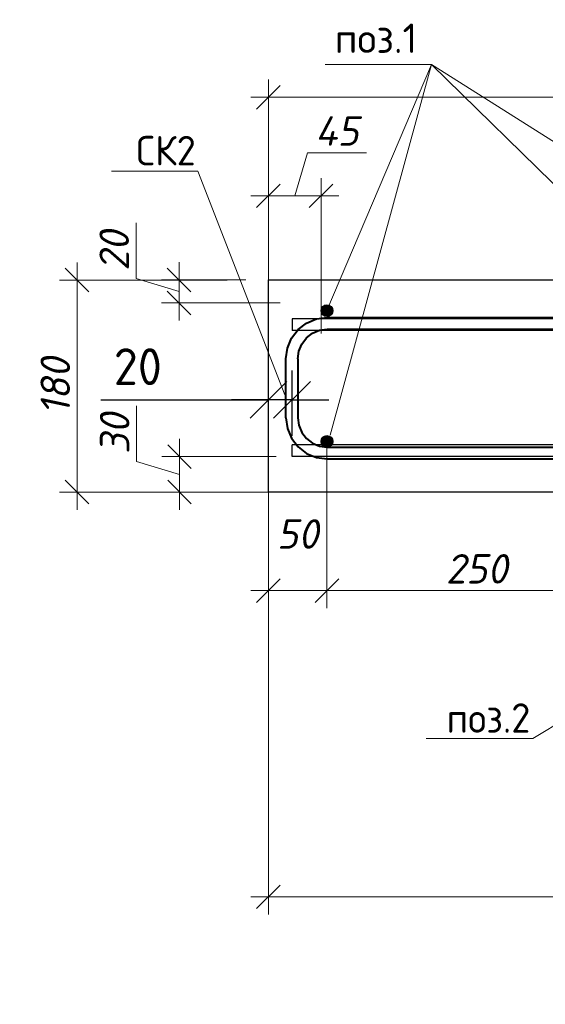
# Model space of a CAD drawing. Header units: millimetres. Extents: x 40580 to 2152466, y -328404 to 177125.
# Tile 114 of 252: x 441150 to 445606, y 150711 to 159067. Entities that reach past the tile are written whole.
import ezdxf
from ezdxf import colors
from ezdxf.entities.mleader import LeaderData, LeaderLine
from ezdxf.math import Vec2, Vec3

# ---------------------------------------------------------------- set-up
doc = ezdxf.new("R2010")
doc.units = ezdxf.units.MM
doc.layers.add('801Арм Тонкие линии', color=72, linetype='Continuous')
doc.layers.add('911Сл Штриховка', color=50, linetype='Continuous')
for name, color, linetype, lineweight in [('Арм_хомуты', 133, 'Continuous', 18), ('Перекрытие ж_бетон', 250, 'Continuous', 30), ('подоснова', 151, 'Continuous', 5), ('Размеры', 9, 'Continuous', 15), ('Столовая Двери и окна', 7, 'Continuous', 15)]:
    doc.layers.add(name, color=color, linetype=linetype, lineweight=lineweight)
doc.styles.add('GOST 2.304', font='isocpeur.ttf', dxfattribs={"width": 0.8})
doc.styles.add('GOST-2.304_Type-B', font='GOST_Common.ttf')
doc.styles.add('ГОСТ', font='isocpeur.ttf')
doc.styles.add('ГОСТ 2.304', font='isocpeur.ttf')
doc.styles.add('Украинский', font='isocpeur.ttf', dxfattribs={"oblique": 12})
doc.dimstyles.new('10', dxfattribs={"dimscale": 0, "dimtxt": 250, "dimasz": 200, "dimexe": 150, "dimexo": 0, "dimgap": 60, "dimtad": 1, "dimdec": 0, "dimlfac": 0.1, "dimrnd": 1, "dimzin": 0, "dimdsep": 46, "dimtxsty": 'ГОСТ 2.304', "dimblk": 'OBLIQUE', "dimcen": 0.09, "dimdle": 150, "dimadec": 0, "dimazin": 0, "dimtfac": 1, "dimtdec": 0, "dimtmove": 1, "dimatfit": 2, "dimfxl": 1, "dimtzin": 0, "dimlwd": 0, "dimlwe": 0, "dimarcsym": 0})
doc.dimstyles.new('СПДС', dxfattribs={"dimscale": 125, "dimtxt": 2.5, "dimasz": 2.5, "dimexe": 2, "dimexo": 0.625, "dimgap": 1, "dimtad": 1, "dimdec": 0, "dimtxsty": 'GOST-2.304_Type-B', "dimblk": 'OBLIQUE', "dimcen": 2.5, "dimdle": 2, "dimadec": 0, "dimazin": 2, "dimtfac": 0.75, "dimtdec": 0, "dimtmove": 1, "dimatfit": 3, "dimfxl": 1, "dimtfill": 1, "dimtolj": 1, "dimarcsym": 1})

# ---------------------------------------------------------------- blocks, each defined once
blk = doc.blocks.new('_OBLIQUE')
at = {"color": 0, "linetype": 'ByBlock'}
blk.add_line((-0.5, -0.5), (0.5, 0.5), dxfattribs=at)
blk = doc.blocks.new('*D5781')
at = {"layer": 'Defpoints', "color": 0, "lineweight": 25, "ltscale": 0.3, "transparency": 16777216}
for p in [(441636.4, 156857.7), (442908.7, 156857.7), (442874.4, 155058)]:
    blk.add_point(p, dxfattribs=at)
at = {"layer": 'подоснова', "color": 0, "lineweight": 0, "ltscale": 0.3, "transparency": 16777216}
for p, q in [((441636.4, 154908), (441636.4, 157007.7)), ((442908.7, 156857.7), (441486.4, 156857.7)), ((442874.4, 155058), (441486.4, 155058))]:
    blk.add_line(p, q, dxfattribs=at)
at = {"layer": 'подоснова', "color": 0, "lineweight": 0, "ltscale": 0.3, "transparency": 16777216, "xscale": 200, "yscale": 200, "zscale": 200}
for p, rotation in [((441636.4, 156857.7), 90), ((441636.4, 155058), 270)]:
    blk.add_blockref('_OBLIQUE', p, dxfattribs=dict(at, rotation=rotation))
at = {"layer": 'подоснова', "color": 0, "ltscale": 0.3, "transparency": 16777216, "insert": (441451.4, 155957.9), "char_height": 250, "attachment_point": 5, "rotation": 90, "style": 'Украинский', "bg_fill": 3, "box_fill_scale": 1.1, "bg_fill_color": 256, "bg_fill_true_color": 13158600, "bg_fill_transparency": 0}
blk.add_mtext('180', dxfattribs=at)
blk = doc.blocks.new('*D5782')
at = {"layer": 'Defpoints', "color": 0, "lineweight": 25, "ltscale": 0.3, "transparency": 16777216}
for p in [(443067.4, 156858), (442500.7, 156663), (443356.5, 156663)]:
    blk.add_point(p, dxfattribs=at)
at = {"layer": 'подоснова', "color": 0, "lineweight": 0, "ltscale": 0.3, "transparency": 16777216}
for p, q in [((442135.7, 156870), (442135.7, 157343.1)), ((442500.7, 157008), (442500.7, 156513)), ((442500.7, 156760.5), (442135.7, 156870)), ((443067.4, 156858), (442350.7, 156858)), ((443356.5, 156663), (442350.7, 156663))]:
    blk.add_line(p, q, dxfattribs=at)
at = {"layer": 'подоснова', "color": 0, "lineweight": 0, "ltscale": 0.3, "transparency": 16777216, "xscale": 200, "yscale": 200, "zscale": 200}
for p, rotation in [((442500.7, 156858), 90), ((442500.7, 156663), 270)]:
    blk.add_blockref('_OBLIQUE', p, dxfattribs=dict(at, rotation=rotation))
at = {"layer": 'подоснова', "color": 0, "ltscale": 0.3, "transparency": 16777216, "insert": (441950.7, 157106.6), "char_height": 250, "attachment_point": 5, "rotation": 90, "style": 'Украинский', "bg_fill": 3, "box_fill_scale": 1.1, "bg_fill_color": 256, "bg_fill_true_color": 13158600, "bg_fill_transparency": 0}
blk.add_mtext('20', dxfattribs=at)
blk = doc.blocks.new('*D5783')
at = {"layer": 'Defpoints', "color": 0, "lineweight": 25, "ltscale": 0.3, "transparency": 16777216}
for p in [(443322.6, 155359.1), (442504.5, 155058), (443369.3, 155058)]:
    blk.add_point(p, dxfattribs=at)
at = {"layer": 'подоснова', "color": 0, "lineweight": 0, "ltscale": 0.3, "transparency": 16777216}
for p, q in [((442139.5, 155318.1), (442139.5, 155791.2)), ((442504.5, 155509.1), (442504.5, 154908)), ((443322.6, 155359.1), (442354.5, 155359.1)), ((442504.5, 155208.6), (442139.5, 155318.1)), ((443369.3, 155058), (442354.5, 155058))]:
    blk.add_line(p, q, dxfattribs=at)
at = {"layer": 'подоснова', "color": 0, "lineweight": 0, "ltscale": 0.3, "transparency": 16777216, "xscale": 200, "yscale": 200, "zscale": 200}
for p, rotation in [((442504.5, 155359.1), 90), ((442504.5, 155058), 270)]:
    blk.add_blockref('_OBLIQUE', p, dxfattribs=dict(at, rotation=rotation))
at = {"layer": 'подоснова', "color": 0, "ltscale": 0.3, "transparency": 16777216, "insert": (441954.5, 155554.6), "char_height": 250, "attachment_point": 5, "rotation": 90, "style": 'Украинский', "bg_fill": 3, "box_fill_scale": 1.1, "bg_fill_color": 256, "bg_fill_true_color": 13158600, "bg_fill_transparency": 0}
blk.add_mtext('30', dxfattribs=at)
blk = doc.blocks.new('*D5821')
at = {"layer": 'Defpoints', "color": 0, "lineweight": 25, "ltscale": 0.3, "transparency": 16777216}
for p in [(443754.6, 155487.7), (443258.4, 154655), (443754.6, 154221.9)]:
    blk.add_point(p, dxfattribs=at)
at = {"layer": 'подоснова', "color": 0, "lineweight": 0, "ltscale": 0.3, "transparency": 16777216}
for p, q in [((443754.6, 155487.7), (443754.6, 154071.9)), ((443258.4, 154655), (443258.4, 154071.9)), ((443108.4, 154221.9), (443904.6, 154221.9))]:
    blk.add_line(p, q, dxfattribs=at)
at = {"layer": 'подоснова', "color": 0, "lineweight": 0, "ltscale": 0.3, "transparency": 16777216, "xscale": 200, "yscale": 200, "zscale": 200, "rotation": 180}
blk.add_blockref('_OBLIQUE', (443258.4, 154221.9), dxfattribs=at)
at = {"layer": 'подоснова', "color": 0, "lineweight": 0, "ltscale": 0.3, "transparency": 16777216, "xscale": 200, "yscale": 200, "zscale": 200}
blk.add_blockref('_OBLIQUE', (443754.6, 154221.9), dxfattribs=at)
at = {"layer": 'подоснова', "color": 0, "ltscale": 0.3, "transparency": 16777216, "insert": (443506.5, 154702.7), "char_height": 250, "attachment_point": 5, "style": 'Украинский', "bg_fill": 3, "box_fill_scale": 1.1, "bg_fill_color": 256, "bg_fill_true_color": 13158600, "bg_fill_transparency": 0}
blk.add_mtext('50', dxfattribs=at)
blk = doc.blocks.new('*D5822')
at = {"layer": 'Defpoints', "color": 0, "lineweight": 25, "ltscale": 0.3, "transparency": 16777216}
for p in [(443754.6, 155487.7), (446294.6, 155487.7), (446294.6, 154221.9)]:
    blk.add_point(p, dxfattribs=at)
at = {"layer": 'подоснова', "color": 0, "lineweight": 0, "ltscale": 0.3, "transparency": 16777216}
for p, q in [((443754.6, 155487.7), (443754.6, 154071.9)), ((446294.6, 155487.7), (446294.6, 154071.9)), ((443604.6, 154221.9), (446444.6, 154221.9))]:
    blk.add_line(p, q, dxfattribs=at)
at = {"layer": 'подоснова', "color": 0, "lineweight": 0, "ltscale": 0.3, "transparency": 16777216, "xscale": 200, "yscale": 200, "zscale": 200, "rotation": 180}
blk.add_blockref('_OBLIQUE', (443754.6, 154221.9), dxfattribs=at)
at = {"layer": 'подоснова', "color": 0, "lineweight": 0, "ltscale": 0.3, "transparency": 16777216, "xscale": 200, "yscale": 200, "zscale": 200}
blk.add_blockref('_OBLIQUE', (446294.6, 154221.9), dxfattribs=at)
at = {"layer": 'подоснова', "color": 0, "ltscale": 0.3, "transparency": 16777216, "insert": (445024.6, 154406.9), "char_height": 250, "attachment_point": 5, "style": 'Украинский', "bg_fill": 3, "box_fill_scale": 1.1, "bg_fill_color": 256, "bg_fill_true_color": 13158600, "bg_fill_transparency": 0}
blk.add_mtext('250', dxfattribs=at)
blk = doc.blocks.new('*U334')
at = {"color": 0, "linetype": 'ByBlock', "lineweight": -2}
for p, q in [((-60, 25), (-60, 427.53)), ((-50, 427.53), (-60, 427.53)), ((-50, 25), (-50, 427.53)), ((50, 25), (50, 427.53)), ((50, 427.53), (60, 427.53)), ((60, 25), (60, 427.53)), ((-58.81, 15.94), (-60, 25)), ((-49.15, 18.53), (-50, 25)), ((-46.65, 12.5), (-49.15, 18.53)), ((46.65, 12.5), (49.15, 18.53)), ((49.15, 18.53), (50, 25)), ((58.81, 15.94), (60, 25)), ((-55.31, 7.5), (-58.81, 15.94)), ((-42.68, 7.32), (-46.65, 12.5)), ((42.68, 7.32), (46.65, 12.5)), ((55.31, 7.5), (58.81, 15.94)), ((-49.75, 0.25), (-55.31, 7.5)), ((-42.5, -5.31), (-49.75, 0.25)), ((-37.5, 3.35), (-42.68, 7.32)), ((-31.47, 0.85), (-37.5, 3.35)), ((-25, 0), (-31.47, 0.85)), ((-25, 0), (25, 0)), ((25, 0), (31.47, 0.85)), ((31.47, 0.85), (37.5, 3.35)), ((37.5, 3.35), (42.68, 7.32)), ((42.5, -5.31), (49.75, 0.25)), ((49.75, 0.25), (55.31, 7.5)), ((-34.06, -8.81), (-42.5, -5.31)), ((34.06, -8.81), (42.5, -5.31)), ((-25, -10), (-34.06, -8.81)), ((25, -10), (-25, -10)), ((25, -10), (34.06, -8.81))]:
    blk.add_line(p, q, dxfattribs=at)
at = {"style": 'GOST 2.304', "oblique": 15, "flags": 9}
for tag, p in [('ПОЗИЦИЯ', (806.29, -54.36)), ('ДИАМЕТР', (806.6, -58.65)), ('КЛАСС', (806.89, -63.14)), ('ДЛИНА', (807.32, -67.9)), ('МАССА', (807.61, -73.29))]:
    blk.add_attdef(tag, p, '', height=2.5, dxfattribs=at)
blk = doc.blocks.new('_None')
blk = doc.blocks.new('*D5852')
at = {"layer": 'Defpoints', "color": 0, "lineweight": 25, "ltscale": 0.3, "transparency": 16777216}
for p in [(443258.4, 158408.5), (443258.4, 156778.6), (461021, 156758)]:
    blk.add_point(p, dxfattribs=at)
at = {"layer": 'подоснова', "color": 0, "lineweight": 0, "ltscale": 0.3, "transparency": 16777216}
for p, q in [((443258.4, 156778.6), (443258.4, 158558.5)), ((461021, 156758), (461021, 158558.5)), ((461171, 158408.5), (443108.4, 158408.5))]:
    blk.add_line(p, q, dxfattribs=at)
at = {"layer": 'подоснова', "color": 0, "lineweight": 0, "ltscale": 0.3, "transparency": 16777216, "xscale": 200, "yscale": 200, "zscale": 200, "rotation": 180}
blk.add_blockref('_OBLIQUE', (443258.4, 158408.5), dxfattribs=at)
at = {"layer": 'подоснова', "color": 0, "lineweight": 0, "ltscale": 0.3, "transparency": 16777216, "xscale": 200, "yscale": 200, "zscale": 200}
blk.add_blockref('_OBLIQUE', (461021, 158408.5), dxfattribs=at)
at = {"layer": 'подоснова', "color": 0, "ltscale": 0.3, "transparency": 16777216, "insert": (452139.7, 158593.5), "char_height": 250, "attachment_point": 5, "style": 'Украинский', "bg_fill": 3, "box_fill_scale": 1.1, "bg_fill_color": 256, "bg_fill_true_color": 13158600, "bg_fill_transparency": 0}
blk.add_mtext('1780', dxfattribs=at)
blk = doc.blocks.new('*D5788')
at = {"layer": 'Defpoints', "color": 0, "lineweight": 25, "ltscale": 0.3, "transparency": 16777216}
for p in [(443258.4, 155058), (458758.5, 153420.1), (443258.4, 151623)]:
    blk.add_point(p, dxfattribs=at)
at = {"layer": 'подоснова', "color": 0, "lineweight": 0, "ltscale": 0.3, "transparency": 16777216}
for p, q in [((443258.4, 155058), (443258.4, 151473)), ((458758.5, 153420.1), (458758.5, 151473)), ((458908.5, 151623), (443108.4, 151623))]:
    blk.add_line(p, q, dxfattribs=at)
at = {"layer": 'подоснова', "color": 0, "lineweight": 0, "ltscale": 0.3, "transparency": 16777216, "xscale": 200, "yscale": 200, "zscale": 200, "rotation": 180}
blk.add_blockref('_OBLIQUE', (443258.4, 151623), dxfattribs=at)
at = {"layer": 'подоснова', "color": 0, "lineweight": 0, "ltscale": 0.3, "transparency": 16777216, "xscale": 200, "yscale": 200, "zscale": 200}
blk.add_blockref('_OBLIQUE', (458758.5, 151623), dxfattribs=at)
at = {"layer": 'подоснова', "color": 0, "ltscale": 0.3, "transparency": 16777216, "insert": (451008.5, 151808), "char_height": 250, "attachment_point": 5, "style": 'Украинский', "bg_fill": 3, "box_fill_scale": 1.1, "bg_fill_color": 256, "bg_fill_true_color": 13158600, "bg_fill_transparency": 0}
blk.add_mtext('1550', dxfattribs=at)
blk = doc.blocks.new('*D5691')
at = {"layer": 'Defpoints', "color": 0, "lineweight": 25, "ltscale": 0.3, "transparency": 16777216}
for p in [(443258.4, 155841.3), (443258.4, 155458), (443458.4, 155458)]:
    blk.add_point(p, dxfattribs=at)
at = {"layer": 'подоснова', "color": 0, "lineweight": -2, "ltscale": 0.3, "transparency": 16777216}
for p, q in [((443258.4, 155536.1), (443258.4, 156091.3)), ((443458.4, 155536.1), (443458.4, 156091.3)), ((441838.7, 155841.3), (443258.4, 155841.3)), ((443258.4, 155841.3), (442945.9, 155841.3)), ((443458.4, 155841.3), (443258.4, 155841.3)), ((443458.4, 155841.3), (443258.4, 155841.3)), ((443458.4, 155841.3), (443770.9, 155841.3))]:
    blk.add_line(p, q, dxfattribs=at)
at = {"layer": 'подоснова', "color": 0, "lineweight": -2, "ltscale": 0.3, "transparency": 16777216, "xscale": 312.5, "yscale": 312.5, "zscale": 312.5}
blk.add_blockref('_OBLIQUE', (443258.4, 155841.3), dxfattribs=at)
at = {"layer": 'подоснова', "color": 0, "lineweight": -2, "ltscale": 0.3, "transparency": 16777216, "xscale": 312.5, "yscale": 312.5, "zscale": 312.5, "rotation": 180}
blk.add_blockref('_OBLIQUE', (443458.4, 155841.3), dxfattribs=at)
at = {"layer": 'подоснова', "color": 0, "ltscale": 0.3, "transparency": 16777216, "insert": (442151.2, 156122.5), "char_height": 312.5, "attachment_point": 5, "style": 'GOST-2.304_Type-B', "bg_fill": 3, "box_fill_scale": 1.1, "bg_fill_color": 256, "bg_fill_true_color": 13158600, "bg_fill_transparency": 0}
blk.add_mtext('\\A1;20', dxfattribs=at)
blk = doc.blocks.new('*D5692')
at = {"layer": 'Defpoints', "color": 0, "lineweight": 25, "ltscale": 0.3, "transparency": 16777216}
for p in [(443258.4, 157572.6), (443258.4, 156403), (443704.6, 156403)]:
    blk.add_point(p, dxfattribs=at)
at = {"layer": 'подоснова', "color": 0, "lineweight": 0, "ltscale": 0.3, "transparency": 16777216}
for p, q in [((443481.5, 157572.6), (443591, 157937.6)), ((443591, 157937.6), (444089.2, 157937.6)), ((443258.4, 156403), (443258.4, 157722.6)), ((443704.6, 156403), (443704.6, 157722.6)), ((443854.6, 157572.6), (443108.4, 157572.6))]:
    blk.add_line(p, q, dxfattribs=at)
at = {"layer": 'подоснова', "color": 0, "lineweight": 0, "ltscale": 0.3, "transparency": 16777216, "xscale": 200, "yscale": 200, "zscale": 200, "rotation": 180}
blk.add_blockref('_OBLIQUE', (443258.4, 157572.6), dxfattribs=at)
at = {"layer": 'подоснова', "color": 0, "lineweight": 0, "ltscale": 0.3, "transparency": 16777216, "xscale": 200, "yscale": 200, "zscale": 200}
blk.add_blockref('_OBLIQUE', (443704.6, 157572.6), dxfattribs=at)
at = {"layer": 'подоснова', "color": 0, "ltscale": 0.3, "transparency": 16777216, "insert": (443840.1, 158122.6), "char_height": 250, "attachment_point": 5, "style": 'Украинский', "bg_fill": 3, "box_fill_scale": 1.1, "bg_fill_color": 256, "bg_fill_true_color": 13158600, "bg_fill_transparency": 0}
blk.add_mtext('45', dxfattribs=at)

msp = doc.modelspace()

# ---------------------------------------------------------------- hatches: boundary and pattern name
at = {"layer": '911Сл Штриховка', "true_color": 0x000000}
h = msp.add_hatch(color=18, dxfattribs=at)
edge = h.paths.add_edge_path()
edge.add_arc((443754.605, 156598.008), 50, 0, 360)

# ---------------------------------------------------------------- linework, layer by layer
at = {"layer": '801Арм Тонкие линии', "color": 18, "true_color": 0x000000}
msp.add_circle((443754.605, 156598.008), 50, dxfattribs=at)
at = {"layer": 'Перекрытие ж_бетон', "color": 18, "linetype": 'Continuous', "lineweight": 30, "true_color": 0x000000}
for p, q in [((460618.423, 156528.009), (443458.448, 156528.009)), ((460618.423, 156429.098), (443458.448, 156429.098))]:
    msp.add_line(p, q, dxfattribs=at)
for points in [[(443458.448, 156528.009), (443458.448, 156429.098)], [(443458.448, 155359.098), (443458.448, 155458.009)]]:
    msp.add_lwpolyline(points, dxfattribs=at)
at = {"layer": 'подоснова', "color": 18, "ltscale": 0.3, "true_color": 0x000000}
for p, q in [((444641.732, 158686.111), (443738.607, 158686.111)), ((444641.732, 158686.111), (443754.605, 156598.008)), ((444641.732, 158686.111), (443780.389, 155541.839)), ((448055.756, 156528.009), (444641.732, 158686.111))]:
    msp.add_line(p, q, dxfattribs=at)
at = {"layer": 'Размеры', "color": 18, "lineweight": 30, "true_color": 0x000000}
msp.add_line((443258.448, 155058.009), (443258.448, 156858.009), dxfattribs=at)
msp.add_line((443258.448, 155058.009), (443258.448, 156858.009), dxfattribs=at)
msp.add_line((443258.448, 155058.009), (443258.448, 156858.009), dxfattribs=at)

# ---------------------------------------------------------------- texts
at = {"layer": 'подоснова', "color": 18, "ltscale": 0.3, "true_color": 0x000000, "insert": (444170.281, 159118.055), "char_height": 250, "width": 3270.99844, "attachment_point": 5, "style": 'ГОСТ 2.304'}
msp.add_mtext(' \\Pпоз.1 ', dxfattribs=at)

# ---------------------------------------------------------------- dimensions: what is measured, and where the dimension line sits
at = {"layer": 'подоснова', "color": 18, "ltscale": 0.3, "true_color": 0x000000}
dim = msp.add_linear_dim(base=(441636.417, 156857.729), p1=(442874.4, 155058.009), p2=(442908.699, 156857.729), angle=90, dimstyle='10', override={"dimscale": 1, "dimrnd": 10, "dimtxsty": 'Украинский', "dimtfill": 1}, dxfattribs=at)
dim.commit()
dim.dimension.update_dxf_attribs({"geometry": '*D5781', "text_midpoint": (441451.417, 155957.869)})

# ---------------------------------------------------------------- next in the draw order: dimensions: what is measured, and where the dimension line sits
for base, p1, p2, picture, middle in [((442500.702004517, 156663.008539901), (443067.433189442, 156858.0085399), (443356.501874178, 156663.008539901), '*D5782', (441950.702004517, 156930.008539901)), ((442504.452, 155058.009), (443322.623, 155359.098), (443369.348, 155058.009), '*D5783', (441954.452, 155378.053))]:
    dim = msp.add_linear_dim(base=base, p1=p1, p2=p2, angle=90, dimstyle='10', override={"dimscale": 1, "dimrnd": 10, "dimtxsty": 'Украинский', "dimtfill": 1}, dxfattribs=at)
    dim.commit()
    dim.dimension.update_dxf_attribs({"geometry": picture, "text_midpoint": middle})

# ---------------------------------------------------------------- next in the draw order: dimensions: what is measured, and where the dimension line sits
dim = msp.add_linear_dim(base=(443754.603, 154221.856), p1=(443258.448, 154655.012), p2=(443754.603, 155487.663), dimstyle='10', override={"dimscale": 1, "dimrnd": 10, "dimtxsty": 'Украинский', "dimtfill": 1}, dxfattribs=at)
dim.commit()
dim.dimension.update_dxf_attribs({"geometry": '*D5821', "text_midpoint": (443506.526, 154517.713), "dimtype": 160})

# ---------------------------------------------------------------- next in the draw order: leaders
ml = msp.add_multileader_mtext('Standard', dxfattribs=at)
ml.set_content('СК2 ', color=(0, 0, 0), style='GOST-2.304_Type-B')
ml.set_leader_properties(color=256, linetype='ByLayer', lineweight=15)
ml.set_arrow_properties(name='NONE')
ml.build(insert=Vec2(0, 0))
ml.multileader.update_dxf_attribs({"text_left_attachment_type": 6, "text_right_attachment_type": 6, "dogleg_length": 0.1, "arrow_head_size": 18})
ctx = ml.context
ctx.base_point, ctx.char_height, ctx.arrow_head_size, ctx.landing_gap_size, ctx.plane_origin = Vec3(442120.271, 157780.987), 250, 18, 20, Vec3(452037.341, 158737.083)
ctx.left_attachment, ctx.right_attachment, ctx.text_align_type = 6, 6, 1
notes = []
notes.append((ctx, [(0, (1, 1, 0), (442660.371, 157780.987), (-1, 0), 0.1, [(0, [(443396.739, 155882.956)], 0, [])])]))
ctx.mtext.insert, ctx.mtext.alignment, ctx.mtext.flow_direction = Vec3(442390.271, 158080.987), 2, 5
for ctx, leaders in notes:
    for number, flags, end, landing, length, lines in leaders:
        leader = LeaderData()
        leader.index, (leader.has_last_leader_line, leader.has_dogleg_vector, leader.attachment_direction) = number, flags
        leader.last_leader_point, leader.dogleg_vector, leader.dogleg_length = Vec3(end), Vec3(landing), length
        for number, points, colour, breaks in lines:
            line = LeaderLine()
            line.index, line.vertices, line.color, line.breaks = number, Vec3.list(points), colors.encode_raw_color(colour), breaks
            leader.lines.append(line)
        ctx.leaders.append(leader)

# ---------------------------------------------------------------- next in the draw order: linework, layer by layer
at = {"layer": 'Перекрытие ж_бетон', "color": 18, "linetype": 'Continuous', "lineweight": 30, "true_color": 0x000000}
msp.add_lwpolyline([(443458.448, 155359.098), (443458.448, 155458.009)], dxfattribs=at)

# ---------------------------------------------------------------- next in the draw order: dimensions: what is measured, and where the dimension line sits
at = {"layer": 'подоснова', "color": 18, "ltscale": 0.3, "true_color": 0x000000}
dim = msp.add_linear_dim(base=(446294.603, 154221.856), p1=(443754.603, 155487.663), p2=(446294.603, 155487.663), dimstyle='10', override={"dimscale": 1, "dimrnd": 10, "dimtxsty": 'Украинский', "dimtfill": 1}, dxfattribs=at)
dim.commit()
dim.dimension.update_dxf_attribs({"geometry": '*D5822', "text_midpoint": (445024.603, 154406.856)})

# ---------------------------------------------------------------- next in the draw order: hatches: boundary and pattern name
at = {"layer": '911Сл Штриховка', "true_color": 0x000000}
h = msp.add_hatch(color=18, dxfattribs=at)
edge = h.paths.add_edge_path()
edge.add_arc((443754.603, 155487.663), 50, 0, 360)

# ---------------------------------------------------------------- next in the draw order: linework, layer by layer
at = {"layer": '801Арм Тонкие линии', "color": 18, "true_color": 0x000000}
msp.add_circle((443754.603, 155487.663), 50, dxfattribs=at)
at = {"layer": 'Перекрытие ж_бетон', "color": 18, "linetype": 'Continuous', "lineweight": 30, "true_color": 0x000000}
for p, q in [((457158.446, 155458.009), (443458.448, 155458.009)), ((461618.423, 155458.009), (443458.448, 155458.009)), ((457158.446, 155359.098), (443458.448, 155359.098)), ((461618.423, 155359.098), (443458.448, 155359.098))]:
    msp.add_line(p, q, dxfattribs=at)
at = {"layer": 'подоснова', "color": 18, "ltscale": 0.3, "true_color": 0x000000}
msp.add_line((447931.538, 155458.009), (444641.732, 158686.111), dxfattribs=at)

# ---------------------------------------------------------------- next in the draw order: block references
at = {"layer": 'Арм_хомуты', "color": 18, "lineweight": 40, "true_color": 0x000000, "xscale": 10, "yscale": 10, "zscale": 10, "rotation": 270}
msp.add_blockref('*U334', (443507.015, 155939.393), dxfattribs=at)

# ---------------------------------------------------------------- next in the draw order: leaders
at = {"layer": 'подоснова', "color": 18, "ltscale": 0.3, "true_color": 0x000000}
ml = msp.add_multileader_mtext('Standard', dxfattribs=at)
ml.set_content('поз.2', color=(0, 0, 0), style='GOST-2.304_Type-B')
ml.set_leader_properties(color=256, linetype='ByLayer', lineweight=15)
ml.set_arrow_properties(name='NONE')
ml.build(insert=Vec2(0, 0))
ml.multileader.update_dxf_attribs({"text_left_attachment_type": 6, "text_right_attachment_type": 6, "dogleg_length": 0.1, "arrow_head_size": 18})
ctx = ml.context
ctx.base_point, ctx.char_height, ctx.arrow_head_size, ctx.landing_gap_size, ctx.plane_origin = Vec3(444747.23, 152965.432), 250, 18, 20, Vec3(456370.159, 154188.013)
ctx.left_attachment, ctx.right_attachment, ctx.text_align_type = 6, 6, 1
notes = []
notes.append((ctx, [(0, (1, 1, 0), (445499.83, 152965.432), (-1, 0), 0.1, [(2, [(446795.76, 155538.413), (448295.76, 155538.413), (449715.76, 155538.413)], 0, [])])]))
ctx.mtext.insert, ctx.mtext.alignment, ctx.mtext.flow_direction = Vec3(445123.48, 153265.432), 2, 5
for ctx, leaders in notes:
    for number, flags, end, landing, length, lines in leaders:
        leader = LeaderData()
        leader.index, (leader.has_last_leader_line, leader.has_dogleg_vector, leader.attachment_direction) = number, flags
        leader.last_leader_point, leader.dogleg_vector, leader.dogleg_length = Vec3(end), Vec3(landing), length
        for number, points, colour, breaks in lines:
            line = LeaderLine()
            line.index, line.vertices, line.color, line.breaks = number, Vec3.list(points), colors.encode_raw_color(colour), breaks
            leader.lines.append(line)
        ctx.leaders.append(leader)

# ---------------------------------------------------------------- next in the draw order: dimensions: what is measured, and where the dimension line sits
for base, p1, p2, picture, middle in [((443258.448, 158408.52), (461021.028, 156757.958), (443258.448, 156778.638), '*D5852', (452139.738, 158593.52)), ((443258.448, 151622.978), (458758.484, 153420.123), (443258.448, 155058.009), '*D5788', (451008.466, 151807.978))]:
    dim = msp.add_linear_dim(base=base, p1=p1, p2=p2, dimstyle='10', override={"dimscale": 1, "dimrnd": 10, "dimtxsty": 'Украинский', "dimtfill": 1}, dxfattribs=at)
    dim.commit()
    dim.dimension.update_dxf_attribs({"geometry": picture, "text_midpoint": middle})

# ---------------------------------------------------------------- next in the draw order: linework, layer by layer
at = {"layer": 'Столовая Двери и окна', "color": 18, "lineweight": 30, "true_color": 0x000000}
for points in [[(443258.448, 156858.009), (460003.932, 156858.009)], [(461020.948, 156758.432), (461089.482, 156407.508), (461758.374, 156407.508), (461758.413, 153258.009), (458758.484, 153258.009), (458758.484, 155058.009), (443258.448, 155058.009), (443258.448, 156858.009)]]:
    msp.add_lwpolyline(points, dxfattribs=at)

# ---------------------------------------------------------------- next in the draw order: texts
at = {"color": 18, "true_color": 0x000000, "insert": (250111.057, 153773.154), "char_height": 200, "attachment_point": 1, "style": 'ГОСТ'}
msp.add_mtext_dynamic_manual_height_columns('\\pi9510.738;{\\H1.5152x;\\P\\pi1000;Общие указания\\P\\pi200;}1.^IРабочая документация разработана в соответствии с заданием на проектирование, требованиями действующих технических регламентов, стандартов, сводов правил и других документов, содержащих установленные требования.\\P2.^IРабочая документация выполнена в соответствии со следующими нормативными и техническими документами:\\P-^IСП 20.13330.2016 "Нагрузки и Воздействия";\\P-^IСП 63.13330.2012 "Бетонные и железобетонные конструкции. Основные положения";\\P-^IСП 22.13330.2016 "Основания зданий и сооружений";\\P-^IСП 45.13330.2012 "Земляные сооружения, основания и фундаменты".\\P3.   За относительную отметку 0,000 принята отметка чистого пола первого этажа.\\P4.^IПеречень видов работ, для которых необходимо составлять акты освидетельствования скрытых работ:\\P-^Iармирование конструкций;\\P-^Iосвидетельствование опалубки перед бетонированием;\\P-^Iвыполнение сварочных работ;\\P-^Iотбор контрольных проб бетона;\\P-^Iсоответствие законченных железобетонных конструкций проекту с отображением качества работ;\\P-^Iустройство монолитных конструкций, выполняемых в зимнее время;  \\P\\pi0;        -    устройство гидроизоляции;\\P\\pi200;-^Iуплотнение грунтов и обратную засыпку.\\PЗапрещается выполнение последующих работ при отсутствии актов освидетельствования предшествующих скрытых работ во всех случаях.\\P\\pi0;        5. Проект рассчитан на производство работ в период положительных температур. В случае выполнения работ при отрицательных температурах необходимо выполнять требования СНиП часть 3 по производству работ и ППР.\\P        6. При минимальной температуре воздуха до минус 15°С допускается:\\P\\pi200;-выдерживание бетона в конструкции методом термоса, при предварительном разогреве бетонной смеси;\\P -форсированный электроразогрев бетона в конструкции с повторным уплотнением.\\PПри минимальной температуре воздуха до минус 25°С допускается:\\P -обогрев бетона в греющей опалубке с помощью низкотемпературных электронагревателей;\\P -электродный сквозной прогрев бетона;\\P -электрообогрев с помощью греющего провода.\\P      7. В процессе бетонирования обеспечить соблюдение защитных слоев и мест положения рабочей арматуры согласно проекту. Величина защитного слоя продольной рабочей арматуры у боковых граней стен монолитных участков должны быть не менее 20мм и не менее диаметра продольной рабочей арматуры конструкции, величина защитного слоя поперечной арматуры - не менее 10 мм\\P      8. Крестовые соединения стержней продольной и поперечной арматуры, соединение стержней продольной арматуры по длине выполнить вязкой отожженой проволокой диаметром 2,0-3,0 мм', width=17710.69822, gutter_width=5800, heights=[13133.416], dxfattribs=at)

# ---------------------------------------------------------------- next in the draw order: dimensions: what is measured, and where the dimension line sits
at = {"layer": 'подоснова', "color": 18, "ltscale": 0.3, "true_color": 0x000000}
dim = msp.add_linear_dim(base=(443258.448, 157572.599), p1=(443704.605, 156403.008), p2=(443258.448, 156403.008), dimstyle='10', override={"dimscale": 1, "dimtxsty": 'Украинский', "dimtfill": 1}, dxfattribs=at)
dim.commit()
dim.dimension.update_dxf_attribs({"geometry": '*D5692', "text_midpoint": (443651.027, 158122.599)})
dim = msp.add_linear_dim(base=(443258.448, 155841.299), p1=(443458.448, 155458.009), p2=(443258.448, 155458.009), dimstyle='СПДС', override={"dimlfac": 0.1}, dxfattribs=at)
dim.commit()
dim.dimension.update_dxf_attribs({"geometry": '*D5691', "text_midpoint": (442151.165, 155892.489), "dimtype": 160})

doc.saveas('drawing.dxf')
